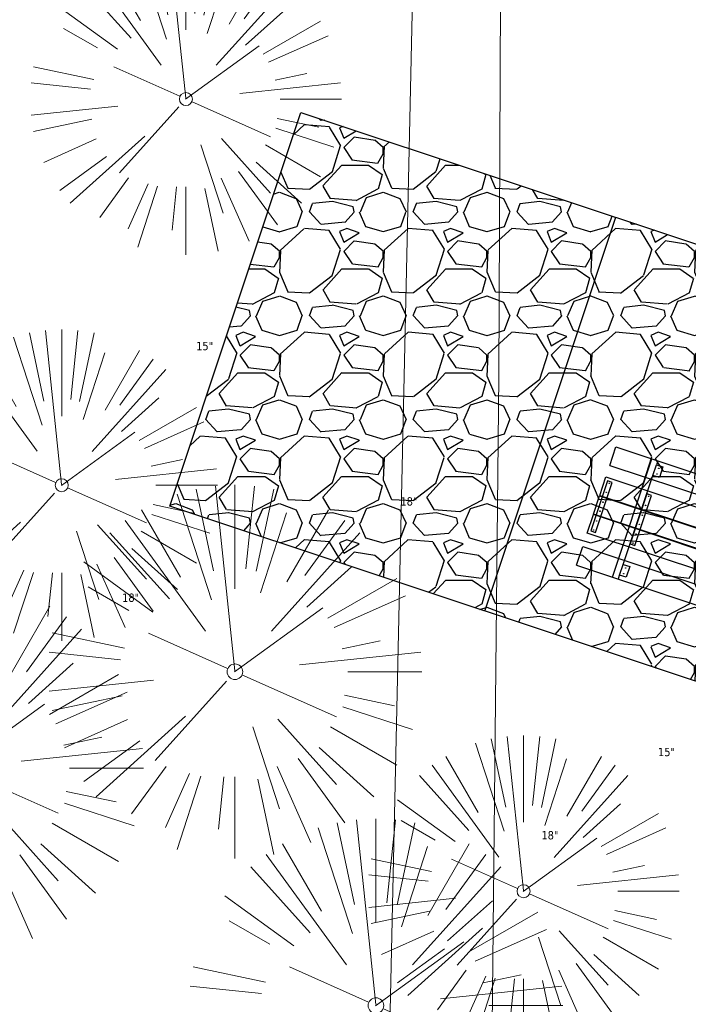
# Model space of a CAD drawing. Header units: feet. Extents: x 1133447 to 1140710, y 647622 to 649877.
# Tile 32 of 84: x 1134473 to 1134505, y 648997 to 649044. Entities that reach past the tile are written whole.
import ezdxf
from ezdxf.lldxf.tags import DXFTag

# ---------------------------------------------------------------- set-up
doc = ezdxf.new("R2010")
doc.units = ezdxf.units.FT
doc.header["$MEASUREMENT"] = 0
for name, color, linetype, lineweight in [('-ANGLE-IRON', 8, 'Continuous', 25), ('V-SITE-VEGE', 8, 'Continuous', 18), ('V-SITE-VEGE-TEXT', 8, 'Continuous', 18), ('V-UTIL-POWR-LINE-UNDR', 8, 'EXIST_PROP POWER UNDERGROUND LINE 1', 15)]:
    doc.layers.add(name, color=color, linetype=linetype, lineweight=lineweight)
for name, color, linetype in [('-BOLTS-LAGS-SCREWS', 7, 'Continuous'), ('-CONCRETE', 9, 'Continuous'), ('-TIMBER', 5, 'Continuous'), ('C-CAMPSITE-PADS', 6, 'Continuous'), ('C-SWLK-GRVL-PATT', 8, 'Continuous'), ('G-XREF', 7, 'Continuous')]:
    doc.layers.add(name, color=color, linetype=linetype)
doc.styles.add('SEI-Dim & Leader', font='tahoma.ttf')
doc.styles.get("Standard").update_dxf_attribs({"font": 'arial.ttf'})
tags = doc.linetypes.add('EXIST_PROP POWER UNDERGROUND LINE 1', pattern='A,1.5,-0.2,["P-UG",Standard,S=0.08,R=0,X=-0.1,Y=-0.04],-0.3', length=2).pattern_tags.tags
tags[6] = DXFTag(74, 10)
pattern_1 = [(228.012787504, (3.6, 5), (-40.00000000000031, -45.00000000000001), [0.67268, -66.5954402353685]), (184.969740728, (3.15, 4.5), (59.99999999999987, 5.000000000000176), [1.15434, -114.27962380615]), (132.510447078, (2, 4.4), (50.00000000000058, -54.99999999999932), [0.8139400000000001, -80.5801629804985]), (267.273689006, (0.05, 3.15), (5.000000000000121, 100.0000000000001), [1.05119, -104.067790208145]), (292.833654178, (0, 2.1), (-24.99999999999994, 60.00000000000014), [1.030775, -102.0468656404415]), (357.273689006, (0.4, 1.15), (-100.0000000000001, 5.000000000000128), [1.05119, -104.067790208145]), (37.6942404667, (1.45, 1.1), (-64.99999999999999, -49.99999999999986), [1.390145, -137.62424274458]), (72.2553283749, (2.55, 1.95), (35.00000000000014, 110), [1.31244, -129.9316074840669]), (121.429565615, (2.95, 3.2), (-40.0000000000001, 64.99999999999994), [1.05475, -104.420365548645]), (175.236358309, (2.4, 4.1), (54.99999999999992, -5.00000000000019), [1.20416, -59.0038128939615]), (222.397437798, (1.2, 4.2), (-59.99999999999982, -54.99999999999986), [1.55724, -154.1668750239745]), (138.814074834, (5, 3.1), (-35.00000000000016, 30), [0.5315049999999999, -52.61922406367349]), (171.46923439, (4.600000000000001, 3.45), (64.99999999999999, -9.999999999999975), [1.011185, -100.107557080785]), (225, (3.6, 3.6), (-5.551115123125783e-16, -4.999999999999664), [0.707105, -6.3639628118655]), (203.198590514, (3.25, 4.2), (24.99999999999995, 9.999999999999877), [0.38079, -37.6980755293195]), (291.801409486, (2.9, 4.050000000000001), (-4.99999999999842, 15.00000000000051), [0.538515, -26.3873090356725]), (30.96375653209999, (3.1, 3.55), (15.00000000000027, 9.999999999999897), [0.874645, -28.2801144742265]), (161.565051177, (3.85, 4), (10.00000000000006, -4.999999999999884), [0.632455, -15.178933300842]), (16.389540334, (0, 4.050000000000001), (49.99999999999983, 15.00000000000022), [0.886, -87.714225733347]), (70.3461759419, (0.8500000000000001, 4.3), (-20.0000000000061, -55.00000000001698), [0.7433049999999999, -73.58703873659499]), (293.198590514, (3.85, 5), (-9.999999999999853, 24.99999999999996), [0.761575, -37.3172905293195]), (343.610459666, (4.149999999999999, 4.3), (-49.99999999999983, 15.00000000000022), [0.8859999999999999, -87.71422573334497]), (339.44395478, (0, 0.95), (-25.00000000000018, 10.00000000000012), [0.8543999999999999, -41.86561872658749]), (294.775140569, (0.8, 0.65), (-25.00000000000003, 55.00000000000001), [0.71589, -70.87321531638]), (66.8014094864, (3.9, 0), (9.999999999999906, 24.99999999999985), [0.761575, -37.3172905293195]), (17.3540246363, (4.2, 0.7000000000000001), (-64.99999999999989, -19.99999999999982), [0.838155, -82.97711807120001]), (69.44395478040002, (1.45, 0), (-10.00000000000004, -24.99999999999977), [0.4272, -42.29281872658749]), (101.309932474, (3.6, 0), (-4.999999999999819, 20.00000000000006), [0.25495, -25.240147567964]), (165.963756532, (3.55, 0.25), (14.99999999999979, -5.000000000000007), [1.030775, -19.5847531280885]), (186.009005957, (2.55, 0.5), (50.00000000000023, 4.999999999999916), [0.9552499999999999, -94.56961587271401]), (303.690067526, (3.1, 3.1), (-4.999999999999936, 9.999999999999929), [0.7211099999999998, -17.30664637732]), (353.157226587, (3.5, 2.5), (85.00000000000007, -10.00000000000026), [1.25897, -124.6378131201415]), (60.9453959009, (4.75, 2.35), (-19.99999999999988, -34.99999999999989), [0.51478, -50.963370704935]), (90, (5, 2.8), (-4.999999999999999, 5), [0.3, -4.699999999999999]), (120.256437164, (2.45, 0.65), (20.00000000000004, -35.00000000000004), [0.69462, -68.76759994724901]), (48.01278750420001, (2.1, 1.25), (40, 44.99999999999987), [1.34536, -65.92276023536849]), (0, (3, 2.25), (5, 5), [1.3, -3.7]), (325.3048464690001, (4.3, 2.25), (50.0000000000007, -34.99999999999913), [0.7905699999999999, -78.26637150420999]), (254.054604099, (4.95, 1.8), (-5.000000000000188, -20.00000000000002), [0.72801, -35.6725394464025]), (207.645975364, (4.75, 1.1), (-94.99999999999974, -50.00000000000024), [1.185325, -117.347370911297]), (175.42607874, (3.7, 0.55), (-64.99999999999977, 5.000000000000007), [1.253995, -124.1453670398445])]

# ---------------------------------------------------------------- blocks, each defined once
blk = doc.blocks.new('V-SITE-VEGE-Coniferious Tree 2')
at = {"color": 0, "linetype": 'ByBlock'}
for p, q in [((-0.06264093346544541, 0.1926377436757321), (-0.1545378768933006, 0.4755369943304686)), ((-0.0574950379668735, 0.2703678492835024), (-0.1039851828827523, 0.4890788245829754)), ((-0.0003172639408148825, 0.0025937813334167), (-0.05229705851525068, 0.4972664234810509)), ((-3.601054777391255e-05, 0.2219193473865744), (-3.601054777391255e-05, 0.5000060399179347)), ((0.02890183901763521, 0.2753366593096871), (0.05222503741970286, 0.4972664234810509)), ((0.0571938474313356, 0.2692740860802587), (0.1039131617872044, 0.4890788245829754)), ((-0.1460065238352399, 0.2528363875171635), (-0.2500390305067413, 0.4330260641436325)), ((0.06850648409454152, 0.2109817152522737), (0.1382469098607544, 0.425630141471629)), ((0.139142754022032, 0.2410654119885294), (0.2499670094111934, 0.4330260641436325)), ((-0.07913071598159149, 0.1088658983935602), (-0.2939353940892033, 0.4045257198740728)), ((0.1868724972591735, 0.2572635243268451), (0.2938633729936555, 0.4045257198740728)), ((-0.1756943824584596, 0.1950752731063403), (-0.3346129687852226, 0.3715878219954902)), ((0.09777767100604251, 0.108636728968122), (0.3345409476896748, 0.3715878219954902)), ((-0.2201011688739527, 0.1598873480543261), (-0.4045617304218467, 0.2938993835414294)), ((0.1919663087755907, 0.1728666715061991), (0.3115823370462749, 0.2805763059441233)), ((0.2487690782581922, 0.143647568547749), (0.4329900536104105, 0.2500030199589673)), ((-0.2844040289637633, 0.1641894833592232), (-0.393144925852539, 0.2269610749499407)), ((0.2658942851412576, 0.1183972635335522), (0.4567507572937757, 0.2033670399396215)), ((-0.0009318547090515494, -0.0006770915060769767), (0.2349564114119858, 0.1707208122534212)), ((-0.2961437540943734, 0.06292784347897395), (-0.4891148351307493, 0.1039491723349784)), ((-0.01992166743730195, 0.008854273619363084), (-0.2318825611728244, 0.1032199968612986)), ((0.2872695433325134, 0.06106323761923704), (0.3884790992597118, 0.08257391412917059)), ((-0.3060292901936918, 0.03215663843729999), (-0.4973024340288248, 0.05226104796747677)), ((0.173080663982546, 0.01818771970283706), (0.497230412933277, 0.05226104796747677)), ((0.3024988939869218, 0), (0.4999700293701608, 0)), ((-0.2182782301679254, -0.02292736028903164), (-0.4973024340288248, -0.05226104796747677)), ((-0.02300503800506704, -0.02554197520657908), (-0.2137781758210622, -0.2373882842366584)), ((0.01849546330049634, -0.008260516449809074), (0.2719985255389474, -0.1211160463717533)), ((-0.302185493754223, -0.0642195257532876), (-0.4891148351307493, -0.1039491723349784)), ((0.2936342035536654, -0.06241742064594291), (0.4274066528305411, -0.09084484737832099)), ((0.2891445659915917, -0.09395946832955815), (0.4755009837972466, -0.1545018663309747)), ((-0.2881436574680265, -0.1282723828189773), (-0.4568227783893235, -0.2033670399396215)), ((-0.1320480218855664, -0.1188660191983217), (-0.3716238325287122, -0.3345769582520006)), ((0.1143820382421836, -0.1271057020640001), (0.2718110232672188, -0.301920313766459)), ((0.04781873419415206, -0.1473038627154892), (0.1192466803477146, -0.3671294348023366)), ((0.2555295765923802, -0.1475434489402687), (0.4329900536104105, -0.2500030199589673)), ((-0.254528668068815, -0.1848980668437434), (-0.4045617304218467, -0.2938993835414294)), ((0.2253521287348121, -0.2029399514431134), (0.3715518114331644, -0.3345769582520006)), ((0.1688618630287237, -0.2324611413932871), (0.2938633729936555, -0.4045257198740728)), ((-0.1842986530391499, -0.2536176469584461), (-0.2766747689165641, -0.3807650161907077)), ((0.1131111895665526, -0.2541280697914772), (0.2033310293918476, -0.4567867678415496)), ((-0.1213812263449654, -0.2725449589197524), (-0.1855903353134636, -0.4167758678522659)), ((-0.09098502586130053, -0.2799408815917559), (-0.1545378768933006, -0.4755369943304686)), ((-0.02966136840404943, -0.2817638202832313), (-0.04434904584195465, -0.4216092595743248)), ((-3.601054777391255e-05, -0.2817638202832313), (-3.601054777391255e-05, -0.5000060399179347)), ((0.06104806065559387, -0.2873055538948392), (0.1039131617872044, -0.4890788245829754))]:
    blk.add_line(p, q, dxfattribs=at)
blk.add_circle((-3.601054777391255e-05, 0), 0.02083358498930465)
blk = doc.blocks.new('C_XBASE-PACTOLA_02403811')
at = {"layer": 'V-UTIL-POWR-LINE-UNDR', "flags": 128}
for points in [[(1134480.127728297, 648231.4910384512), (1134494.996471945, 648496.1691917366), (1134496.354631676, 648566.44434151), (1134464.634199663, 648641.5326281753), (1134459.677329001, 648691.5978201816), (1134473.792826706, 648747.2770438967), (1134487.668805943, 648772.8760612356), (1134492.621603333, 648802.5716343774), (1134496.091176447, 648841.0190152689), (1134500.796308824, 648860.3211453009), (1134494.587384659, 648928.3795930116), (1134495.610681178, 649027.1179445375), (1134495.955, 649106.737), (1134599.221251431, 649131.4978260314), (1134637.553107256, 649168.5421751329), (1134656.340245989, 649214.8847448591), (1134694.635392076, 649279.0850905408), (1134746.477990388, 649319.7325033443), (1134803.106029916, 649342.8457422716), (1134848.624546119, 649349.4784079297), (1134877.799434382, 649337.8966334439), (1134908.972639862, 649315.1325047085), (1134965.723883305, 649315.5318607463), (1135021.655, 649297.834), (1135074.570971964, 649267.2988659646), (1135109.814885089, 649210.9488559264), (1135119.855903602, 649164.3586520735), (1135144.601334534, 649102.1495441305)], [(1134473.064766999, 648231.4851816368), (1134478.456472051, 648413.8985310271), (1134486.335689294, 648507.9673143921), (1134488.00060163, 648563.7146524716), (1134458.971848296, 648637.4778226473), (1134452.334526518, 648694.363610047), (1134469.755962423, 648757.0102291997), (1134484.270288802, 648785.6038176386), (1134490.079328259, 648837.1034557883), (1134491.323436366, 648874.3994407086), (1134488.842662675, 648927.9953235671), (1134492.850503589, 649108.173474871)]]:
    blk.add_lwpolyline(points, dxfattribs=at)
at = {"layer": 'V-SITE-VEGE'}
for p, xscale, yscale, zscale in [((1134480.525, 649040.473), 14.99981880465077, 14.99981880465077, 14.99981880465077), ((1134474.542, 649021.863), 14.99981880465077, 14.99981880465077, 14.99981880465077), ((1134482.89, 649012.874), 17.99978256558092, 17.99978256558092, 17.99978256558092), ((1134469.477, 649008.233), 17.99978256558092, 17.99978256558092, 17.99978256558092), ((1134496.798, 649002.298), 14.99981880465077, 14.99981880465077, 14.99981880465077), ((1134489.684, 648996.787), 17.99978256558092, 17.99978256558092, 17.99978256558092)]:
    blk.add_blockref('V-SITE-VEGE-Coniferious Tree 2', p, dxfattribs=dict(at, xscale=xscale, yscale=yscale, zscale=zscale))
at = {"layer": 'V-SITE-VEGE-TEXT', "char_height": 0.4, "attachment_point": 7, "style": 'SEI-Dim & Leader'}
for s, insert in [('15"', (1134481.021453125, 649028.363)), ('18"', (1134490.86534375, 649020.874)), ('18"', (1134477.45234375, 649016.233)), ('15"', (1134503.277453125, 649008.798)), ('18"', (1134497.65934375, 649004.787))]:
    blk.add_mtext(s, dxfattribs=dict(at, insert=insert))
blk = doc.blocks.new('10FT_Precast Table')
at = {"layer": '-ANGLE-IRON'}
for p, q in [((-28.53399626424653, 27.12499979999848), (-28.53399626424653, 33.62500020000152)), ((-28.53399626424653, 33.62500020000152), (-24.53403626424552, 33.62500020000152)), ((-24.53403626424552, 33.62500020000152), (-24.53403626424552, 27.12499979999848)), ((28.46604333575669, 27.12499979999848), (28.46604333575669, 33.62500020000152)), ((28.46604333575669, 33.62500020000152), (32.4660033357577, 33.62500020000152)), ((32.4660033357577, 33.62500020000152), (32.4660033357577, 27.12499979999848)), ((-24.53403626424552, 27.12499979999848), (-28.53399626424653, 27.12499979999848)), ((32.4660033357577, 27.12499979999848), (28.46604333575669, 27.12499979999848)), ((-49.49999999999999, 15.84066587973), (-52.49999999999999, 15.84066587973)), ((-52.49999999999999, 15.84066587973), (-52.49999999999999, -14.65933416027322)), ((-49.49999999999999, -14.65933416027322), (-49.49999999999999, 15.84066587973)), ((-25.53399626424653, 15.8406658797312), (-28.53399626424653, 15.8406658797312)), ((-28.53399626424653, 15.8406658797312), (-28.53399626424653, -14.65933416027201)), ((-25.53399626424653, -14.65933416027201), (-25.53399626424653, 15.8406658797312)), ((32.4660033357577, 15.84066587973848), (29.4660033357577, 15.84066587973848)), ((29.4660033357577, 15.84066587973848), (29.4660033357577, -14.65933416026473)), ((32.4660033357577, -14.65933416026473), (32.4660033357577, 15.84066587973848)), ((52.50000000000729, 15.8406658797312), (49.50000000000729, 15.8406658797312)), ((49.50000000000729, 15.8406658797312), (49.50000000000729, -14.65933416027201)), ((52.50000000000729, -14.65933416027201), (52.50000000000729, 15.8406658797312)), ((-52.49999999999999, -14.65933416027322), (-49.49999999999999, -14.65933416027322)), ((-28.53399626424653, -14.65933416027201), (-25.53399626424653, -14.65933416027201)), ((29.4660033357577, -14.65933416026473), (32.4660033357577, -14.65933416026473)), ((49.50000000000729, -14.65933416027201), (52.50000000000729, -14.65933416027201)), ((-28.53399626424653, -33.62500019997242), (-28.53399626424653, -27.12499979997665)), ((-28.53399626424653, -27.12499979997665), (-24.53403626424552, -27.12499979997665)), ((-24.53403626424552, -27.12499979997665), (-24.53403626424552, -33.62500019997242)), ((28.46604333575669, -33.62500019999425), (28.46604333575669, -27.1249997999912)), ((28.46604333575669, -27.1249997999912), (32.4660033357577, -27.1249997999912)), ((32.4660033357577, -27.1249997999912), (32.4660033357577, -33.62500019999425)), ((-24.53403626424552, -33.62500019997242), (-28.53399626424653, -33.62500019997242)), ((32.4660033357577, -33.62500019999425), (28.46604333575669, -33.62500019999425))]:
    blk.add_line(p, q, dxfattribs=at)
at = {"layer": '-BOLTS-LAGS-SCREWS'}
for centre in [(-26.53401626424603, 32.12500020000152), (-26.53401626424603, 28.62499979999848), (30.46602333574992, 32.12500020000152), (30.46602333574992, 28.62499979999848), (-50.99999999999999, 14.84066987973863), (-27.03399626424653, 14.84066987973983), (30.9660033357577, 14.84066987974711), (51.00000000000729, 14.84066987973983), (-50.99999999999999, 9.340670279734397), (-27.03399626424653, 9.340670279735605), (30.9660033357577, 9.34067027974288), (51.00000000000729, 9.340670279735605), (-50.99999999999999, 3.340670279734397), (-27.03399626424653, 3.340670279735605), (30.9660033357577, 3.340670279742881), (51.00000000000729, 3.340670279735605), (-50.99999999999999, -2.159338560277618), (-27.03399626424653, -2.15933856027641), (30.9660033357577, -2.159338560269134), (51.00000000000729, -2.15933856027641), (-50.99999999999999, -8.159338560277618), (-27.03399626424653, -8.15933856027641), (30.9660033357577, -8.159338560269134), (51.00000000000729, -8.15933856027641), (-50.99999999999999, -13.65933816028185), (-27.03399626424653, -13.65933816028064), (30.9660033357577, -13.65933816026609), (51.00000000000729, -13.65933816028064), (-26.53401626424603, -28.62499979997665), (30.46602333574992, -28.6249997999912), (-26.53401626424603, -32.12500019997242), (30.46602333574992, -32.12500019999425)]:
    blk.add_circle(centre, 0.15625000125, dxfattribs=at)
at = {"layer": '-CONCRETE'}
for p, q in [((-32.03399630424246, -35.99999999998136), (-32.03399630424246, 35.99999999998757)), ((-28.53399626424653, 35.99999999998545), (-28.53399626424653, 33.62500020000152)), ((32.4660033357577, 36), (32.4660033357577, 33.62500020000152)), ((35.96600337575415, -35.99999999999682), (35.96600337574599, 35.99999999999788)), ((-28.53399626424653, -27.12499979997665), (-28.53399626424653, 27.12499979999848)), ((32.4660033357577, -27.1249997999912), (32.4660033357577, 27.12499979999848)), ((-28.53399626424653, -35.99999999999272), (-28.53399626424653, -33.62500019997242)), ((32.4660033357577, -33.62500019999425), (32.4660033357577, -36))]:
    blk.add_line(p, q, dxfattribs=at)
at = {"layer": '-TIMBER'}
for p, q in [((-53.99999999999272, 24.74999999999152), (-54, 35.99999999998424)), ((-54, 35.99999999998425), (54, 36.0000000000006)), ((54.00000000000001, 24.75000000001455), (54.00000000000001, 36)), ((-54, 24.74999999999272), (53.99999999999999, 24.74999999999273)), ((-53.99999999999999, 6.465667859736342), (-53.99999999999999, 17.71566785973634)), ((-53.99999999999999, 17.71566785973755), (54, 17.71566785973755)), ((54.00000000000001, 17.71566785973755), (54.00000000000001, 6.46566785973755)), ((-53.99999999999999, 6.46566785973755), (54, 6.46566785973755)), ((-53.99999999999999, -5.034336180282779), (-53.99999999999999, 6.215667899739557)), ((-53.99999999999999, 6.215667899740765), (54, 6.215667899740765)), ((54.00000000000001, 6.215667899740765), (54.00000000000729, -5.034336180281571)), ((54.00000000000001, -5.034336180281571), (-53.99999999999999, -5.034336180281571)), ((-53.99999999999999, -16.53433614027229), (-53.99999999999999, -5.28433614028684)), ((54.00000000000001, -5.284336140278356), (-53.99999999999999, -5.284336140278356)), ((54.00000000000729, -5.28433614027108), (54.00000000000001, -16.53433614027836)), ((54.00000000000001, -16.53433614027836), (-53.99999999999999, -16.53433614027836)), ((-54, -35.99999999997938), (-53.99999999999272, -24.74999999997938)), ((-54, -24.74999999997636), (53.99999999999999, -24.75000000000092)), ((54.00000000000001, -36), (54.00000000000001, -24.75)), ((-54, -35.99999999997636), (53.99999999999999, -36.00000000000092))]:
    blk.add_line(p, q, dxfattribs=at)
blk = doc.blocks.new('C_PBASE-PACTOLA_02403811')
at = {"layer": 'C-CAMPSITE-PADS'}
blk.add_lwpolyline([(1134479.744649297, 649020.8563404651), (1134486.064717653, 649039.8315014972), (1134516.424975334, 649029.7193921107), (1134510.104906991, 649010.7442310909)], close=True, dxfattribs=at)
at = {"layer": 'Defpoints'}
blk.add_lwpolyline([(1134494.924778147, 649015.8002857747), (1134501.244846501, 649034.7754468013)], dxfattribs=at)
at = {"xscale": 0.08333333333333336, "yscale": 0.08333333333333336, "zscale": 0.08333333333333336, "rotation": 341.5786001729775}
blk.add_blockref('10FT_Precast Table', (1134504.56886479, 649019.4391857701), dxfattribs=at)
blk = doc.blocks.new('C_PHTCH-PACTOLA_02403811')
at = {"layer": 'C-SWLK-GRVL-PATT'}
h = blk.add_hatch(dxfattribs=at)
h.set_pattern_fill('GRAVEL', color=256, scale=5)
h.set_pattern_definition(pattern_1)
edge = h.paths.add_edge_path(flags=16)
edge.add_arc((1134548.490387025, 649097.0318955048), 40.99999999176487, 248.796184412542, 254.9838623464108)
edge.add_line((1134537.86765222, 649057.4319270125), (1134546.132100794, 649055.2149796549))
edge.add_arc((1134546.909374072, 649058.112538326), 3.000000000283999, 254.9838623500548, 343.3819296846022)
edge.add_line((1134549.784071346, 649057.2545665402), (1134550.337651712, 649058.3434381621))
edge.add_arc((1134536.966462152, 649065.141326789), 15.00000000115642, 333.0512984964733, 411.0980064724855)
edge.add_arc((1134609.185327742, 649154.6367762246), 100.0000000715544, 220.8114317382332, 231.0980064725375, ccw=False)
edge.add_line((1134533.498860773, 649089.2796134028), (1134521.882953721, 649102.7313442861))
edge.add_arc((1134499.177013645, 649083.1241954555), 30.00000000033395, 40.81143173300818, 146.0651440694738)
edge.add_line((1134474.286828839, 649099.8716937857), (1134453.759212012, 649069.3634849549))
edge.add_arc((1134536.7264947, 649013.5384905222), 100.0000000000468, 146.065144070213, 183.5699678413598)
edge.add_line((1134436.920544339, 649007.3117520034), (1134439.167762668, 648971.2919705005))
edge.add_arc((1134459.128952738, 648972.5373182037), 19.99999999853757, 183.5699678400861, 214.657273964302)
edge.add_arc((1134426.226219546, 648949.7906668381), 19.99999999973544, -21.49407086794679, 34.65727396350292, ccw=False)
edge.add_line((1134444.835329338, 648942.4625679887), (1134443.399896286, 648938.8174027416))
edge.add_arc((1134452.704451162, 648935.1533533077), 9.999999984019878, 158.5059290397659, 247.8634065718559)
edge.add_line((1134448.93629179, 648925.8904717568), (1134482.502472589, 648912.2356799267))
edge.add_arc((1134486.270631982, 648921.4985614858), 9.999999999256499, 247.8634064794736, 321.8644980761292)
edge.add_line((1134494.136157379, 648915.3233278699), (1134501.197764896, 648924.3178464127))
edge.add_arc((1134540.525391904, 648893.4416783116), 50.00000002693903, 132.7699397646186, 141.8644980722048, ccw=False)
edge.add_line((1134506.572578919, 648930.1459899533), (1134521.070339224, 648943.5569414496))
edge.add_arc((1134504.093932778, 648961.9090972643), 24.99999997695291, 312.7699396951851, 341.1234729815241)
edge.add_arc((1135093.567282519, 648760.3570264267), 597.978384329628, 157.575895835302, 161.1234729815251, ccw=False)
edge.add_arc((1134536.182724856, 648990.3687366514), 4.99999999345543, 337.5758958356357, 399.4769718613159)
edge.add_line((1134540.042125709, 648993.5475768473), (1134535.556339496, 648998.9937289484))
edge.add_arc((1134531.696938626, 648995.8148887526), 5.000000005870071, 39.47697174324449, 129.4769716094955)
edge.add_line((1134528.51809844, 648999.6742896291), (1134515.801917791, 648989.2004602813))
edge.add_line((1134515.801917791, 648989.2004602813), (1134511.293630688, 648990.6693089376))
edge.add_line((1134511.293630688, 648990.6693089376), (1134527.518786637, 649004.0333463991))
edge.add_arc((1134525.611482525, 649006.3489869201), 3.000000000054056, 309.4769716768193, 399.4769716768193)
edge.add_line((1134527.927123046, 649008.2562910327), (1134522.621097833, 649014.6982878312))
edge.add_arc((1134511.042895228, 649005.1617672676), 15.00000000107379, 39.47697167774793, 71.57860019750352)
edge.add_line((1134515.782946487, 649019.393138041), (1134513.264941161, 649020.2318115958))
edge.add_line((1134513.264941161, 649020.2318115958), (1134514.528954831, 649024.0268438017))
edge.add_line((1134514.528954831, 649024.0268438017), (1134517.046960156, 649023.188170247))
edge.add_arc((1134511.042895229, 649005.1617672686), 18.99999999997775, 39.47697167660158, 71.57860019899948, ccw=False)
edge.add_line((1134525.708618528, 649017.2413599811), (1134538.525775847, 649001.6801662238))
edge.add_arc((1134542.385176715, 649004.8590064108), 4.999999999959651, 219.4769716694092, 336.078134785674)
edge.add_arc((1135093.567291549, 648760.3570231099), 597.9783939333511, 152.1483058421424, 156.0781347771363, ccw=False)
edge.add_arc((1134560.438019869, 649042.0592120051), 4.999999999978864, 332.1483058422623, 434.9838623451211)
edge.add_line((1134561.733475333, 649046.8884764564), (1134536.831287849, 649053.5685154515))
edge.add_arc((1134548.490387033, 649097.0318955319), 45.00000002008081, 248.7961844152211, 254.9838623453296, ccw=False)
edge.add_line((1134532.214487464, 649055.0784082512), (1134533.661234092, 649058.8076071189))
edge = h.paths.add_edge_path()
edge.add_line((1134601.857481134, 649091.7855040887), (1134597.711378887, 649094.5801124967))
edge.add_arc((1135093.567290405, 648760.3570236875), 597.9783926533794, 146.0187423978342, 150.7800618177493)
edge.add_arc((1134567.17752859, 649055.0383738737), 5.286670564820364, 257.3645220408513, 328.39940210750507, ccw=False)
edge.add_line((1134566.021082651, 649049.8797385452), (1134558.179472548, 649051.9832590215))
edge.add_arc((1134559.47492801, 649056.8125234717), 4.999999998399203, 159.6940240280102, 254.9838623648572, ccw=False)
edge.add_arc((1134536.966462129, 649065.1413267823), 19.00000002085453, 339.6940240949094, 411.0980064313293)
edge.add_arc((1134609.185327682, 649154.6367761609), 95.99999998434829, 220.8114317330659, 231.0980064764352, ccw=False)
edge.add_line((1134536.52631945, 649091.8938999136), (1134524.910412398, 649105.3456307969))
edge.add_arc((1134499.177013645, 649083.1241954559), 33.99999999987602, 40.811431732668, 112.67770225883)
edge.add_arc((1134484.911775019, 649117.2636589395), 3.000000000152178, 228.8203477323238, 292.67770225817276, ccw=False)
edge.add_line((1134482.93650839, 649115.0057125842), (1134470.117493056, 649126.2198732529))
edge.add_line((1134470.117493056, 649126.2198732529), (1134467.483804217, 649123.2092781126))
edge.add_line((1134467.483804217, 649123.2092781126), (1134477.860940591, 649114.1312895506))
edge.add_arc((1134475.88567396, 649111.8733431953), 3.000000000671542, -50.98707642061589, 48.82034771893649, ccw=False)
edge.add_arc((1134499.177013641, 649083.1241954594), 33.99999999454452, 129.0129235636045, 146.0651440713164)
edge.add_line((1134470.968137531, 649102.104693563), (1134450.907684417, 649072.2907849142))
edge.add_arc((1134448.418665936, 649073.9655347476), 3.000000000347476, 250.8568652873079, 326.06514406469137, ccw=False)
edge.add_line((1134447.434878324, 649071.1314278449), (1134442.571547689, 649072.8196084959))
edge.add_arc((1134449.130131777, 649091.713654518), 20.00000000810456, 234.0626253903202, 250.8568652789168, ccw=False)
edge.add_line((1134437.392119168, 649075.5204750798), (1134428.464585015, 649081.9918112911))
edge.add_line((1134428.464585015, 649081.9918112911), (1134426.116982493, 649078.7531754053))
edge.add_line((1134426.116982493, 649078.7531754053), (1134435.044516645, 649072.2818391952))
edge.add_arc((1134449.130131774, 649091.713654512), 24.00000000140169, 234.0626253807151, 250.8568652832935)
edge.add_line((1134441.259830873, 649069.0407992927), (1134444.032547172, 649068.0783218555))
edge.add_arc((1134443.048759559, 649065.2442149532), 3.000000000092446, -28.89664176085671, 70.85686528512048, ccw=False)
edge.add_arc((1134536.726494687, 649013.5384905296), 103.9999999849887, 151.1033582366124, 161.2127055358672)
edge.add_arc((1134435.427379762, 649047.9984573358), 3.000000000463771, 257.0526530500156, 341.21270553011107, ccw=False)
edge.add_line((1134434.755213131, 649045.0747282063), (1134412.262785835, 649050.2457472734))
edge.add_arc((1134414.055230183, 649058.0423582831), 7.999999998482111, 236.9020541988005, 257.0526530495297, ccw=False)
edge.add_line((1134409.686654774, 649051.3404519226), (1134407.502367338, 649047.9894985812))
edge.add_arc((1134414.055230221, 649058.0423582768), 12.00000000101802, 236.9020555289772, 257.0526530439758)
edge.add_line((1134411.366563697, 649046.3474417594), (1134433.321365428, 649041.3000230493))
edge.add_arc((1134432.649198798, 649038.3762939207), 2.999999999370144, -13.422447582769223, 77.05265305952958, ccw=False)
edge.add_arc((1134536.726494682, 649013.5384905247), 103.9999999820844, 166.5775524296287, 179.7756991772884)
edge.add_arc((1134429.727314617, 649013.9573717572), 3.000000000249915, 271.95738677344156, 359.7756991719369, ccw=False)
edge.add_line((1134429.829783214, 649010.9591222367), (1134395.691993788, 649010.0690074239))
edge.add_line((1134395.691993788, 649010.0690074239), (1134406.987773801, 649006.1761351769))
edge.add_line((1134406.987773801, 649006.1761351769), (1134430.013276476, 649006.9630579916))
edge.add_arc((1134430.115745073, 649003.964808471), 3.000000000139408, 3.5699678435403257, 91.95738676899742, ccw=False)
edge.add_line((1134433.109923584, 649004.1516106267), (1134435.175524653, 648971.0429009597))
edge.add_arc((1134459.128952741, 648972.5373182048), 24.00000000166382, 183.5699678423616, 214.6572739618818)
edge.add_arc((1134426.226219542, 648949.7906668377), 16.00000000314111, -21.49407086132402, 34.65727395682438, ccw=False)
edge.add_line((1134441.11350738, 648943.9281877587), (1134439.678074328, 648940.2830225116))
edge.add_arc((1134452.704451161, 648935.1533533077), 13.9999999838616, 158.5059290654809, 247.8634065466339)
edge.add_line((1134447.429028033, 648922.1853191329), (1134456.136823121, 648918.642970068))
edge.add_arc((1134455.006375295, 648915.8641055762), 3.000000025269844, -18.388473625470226, 67.86340650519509, ccw=False)
edge.add_arc((1134475.883044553, 648908.9240263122), 19.00000041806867, 161.6115263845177, 190.4898903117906)
edge.add_line((1134457.200590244, 648905.4648476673), (1134457.839190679, 648902.0158719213))
edge.add_line((1134457.839190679, 648902.0158719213), (1134461.772338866, 648902.7441200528))
edge.add_line((1134461.772338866, 648902.7441200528), (1134461.133738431, 648906.1930957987))
edge.add_arc((1134475.883044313, 648908.9240263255), 15.00000018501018, 164.7466039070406, 190.4898904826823, ccw=False)
edge.add_arc((1134464.305783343, 648912.081087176), 2.999999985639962, 67.8634065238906, 164.7466039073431, ccw=False)
edge.add_line((1134465.436231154, 648914.8599516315), (1134480.995208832, 648908.5305273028))
edge.add_arc((1134486.270631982, 648921.498561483), 13.9999999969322, 247.8634064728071, 321.8644980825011)
edge.add_line((1134497.282367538, 648912.8532344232), (1134504.343975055, 648921.8477529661))
edge.add_arc((1134540.525391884, 648893.4416783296), 45.99999999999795, 132.7699397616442, 141.8644980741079, ccw=False)
edge.add_line((1134509.288803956, 648927.2096450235), (1134525.152399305, 648941.8840432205))
edge.add_arc((1134504.780711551, 648963.9066302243), 30.00000000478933, 312.7699396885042, 322.9315985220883)
edge.add_arc((1134531.909871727, 648943.412517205), 4.000000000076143, 42.76993976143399, 142.9315985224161, ccw=False)
edge.add_line((1134534.846216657, 648946.1287422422), (1134542.540399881, 648937.811030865))
edge.add_arc((1134539.604054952, 648935.0948058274), 3.999999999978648, -47.2300602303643, 42.7699397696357, ccw=False)
edge.add_line((1134542.320279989, 648932.1584608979), (1134526.38641549, 648916.9091733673))
edge.add_line((1134526.38641549, 648916.9091733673), (1134521.286832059, 648900.3121323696))
edge.add_line((1134521.286832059, 648900.3121323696), (1134542.10752488, 648887.8942024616))
edge.add_line((1134542.10752488, 648887.8942024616), (1134549.894702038, 648886.1185365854))
edge.add_line((1134549.894702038, 648886.1185365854), (1134551.221944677, 648891.6030739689))
edge.add_arc((1134959.072848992, 648795.1471716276), 419.1015404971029, 164.2193477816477, 166.6941415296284, ccw=False)
edge.add_arc((1134590.557581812, 649043.6190399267), 138.9217900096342, 253.02220341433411, 255.4969971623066, ccw=False)
edge.add_arc((1134576.143964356, 648903.9869904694), 27.0124622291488, 163.0222034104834, 165.4969971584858, ccw=False)
edge.add_arc((1134569.636619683, 648986.5937934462), 77.17846351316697, 253.02220341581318, 255.49699716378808, ccw=False)
edge.add_arc((1134629.291471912, 648891.5182768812), 84.89630986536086, 163.0222034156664, 165.4969971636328, ccw=False)
edge.add_arc((1134528.955099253, 648842.3151432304), 76.4283760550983, 73.0222034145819, 75.49699716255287, ccw=False)
edge.add_arc((1134577.236120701, 648907.9216800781), 27.02287450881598, 161.4316114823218, 163.9064052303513, ccw=False)
edge.add_arc((1134516.829655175, 648782.0317656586), 138.9217900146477, 73.02220341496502, 75.49699716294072, ccw=False)
edge.add_arc((1134538.177323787, 648920.4382053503), 20.00000000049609, 343.9213237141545, 402.7699397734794)
edge.add_line((1134552.859048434, 648934.0193305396), (1134533.44635728, 648955.0052048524))
edge.add_arc((1135093.567288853, 648760.3570244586), 592.9783909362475, 146.0187423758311, 160.8370987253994, ccw=False)
h.paths.add_polyline_path([(1134532.503592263, 648914.2486780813), (1134529.531, 648901.903), (1134537.526000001, 648900.0259999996), (1134540.366, 648911.821), (1134540.991, 648911.66), (1134541.145, 648912.168)], flags=16)
h = blk.add_hatch(dxfattribs=at)
h.set_pattern_fill('GRAVEL', color=256, scale=5)
h.set_pattern_definition(pattern_1)
h.paths.add_polyline_path([(1134516.424975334, 649029.7193921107), (1134510.104906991, 649010.7442310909), (1134479.744649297, 649020.8563404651), (1134486.064717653, 649039.8315014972)])

msp = doc.modelspace()

# ---------------------------------------------------------------- block references
at = {"layer": 'G-XREF'}
msp.add_blockref('C_XBASE-PACTOLA_02403811', (0, 0), dxfattribs=at)

# ---------------------------------------------------------------- next in the draw order: block references
for name in ['C_PBASE-PACTOLA_02403811', 'C_PHTCH-PACTOLA_02403811']:
    msp.add_blockref(name, (0, 0), dxfattribs=at)

doc.saveas('drawing.dxf')
